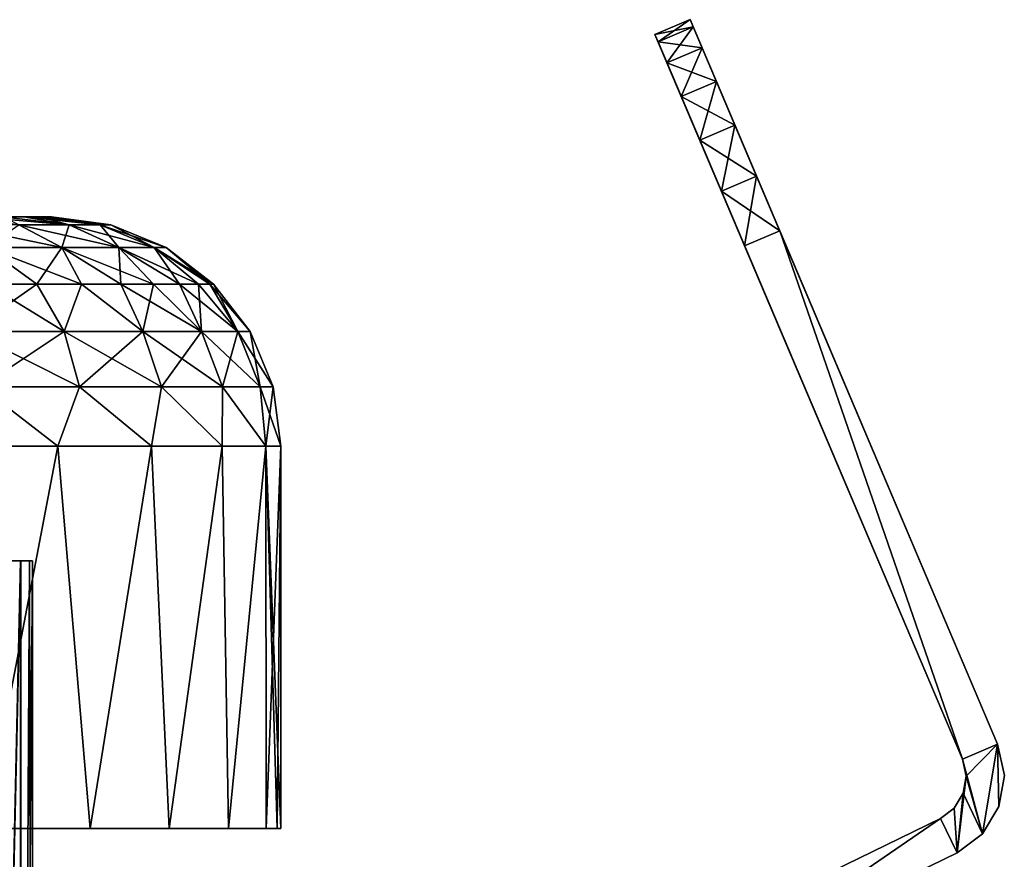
# Model space of a CAD drawing. Header units: millimetres. Extents: x -20 to 20, y 0 to 60.6.
# Tile 15 of 15: x 4.3 to 17.2, y 49.6 to 60.6. Entities that reach past the tile are written whole.
import ezdxf

# ---------------------------------------------------------------- set-up
doc = ezdxf.new("R2010")
doc.units = ezdxf.units.MM
doc.header["$LTSCALE"] = 81.481481
for name, color, linetype in [('100', 7, 'CONTINUOUS'), ('101', 7, 'CONTINUOUS'), ('102', 7, 'CONTINUOUS'), ('103', 7, 'CONTINUOUS'), ('104', 7, 'CONTINUOUS'), ('107', 7, 'CONTINUOUS'), ('108', 7, 'CONTINUOUS'), ('29', 7, 'CONTINUOUS'), ('30', 7, 'CONTINUOUS'), ('32', 7, 'CONTINUOUS'), ('33', 7, 'CONTINUOUS'), ('34', 7, 'CONTINUOUS'), ('35', 7, 'CONTINUOUS'), ('46', 7, 'CONTINUOUS'), ('53', 7, 'CONTINUOUS'), ('54', 7, 'CONTINUOUS'), ('56', 7, 'CONTINUOUS'), ('57', 7, 'CONTINUOUS'), ('59', 7, 'CONTINUOUS'), ('60', 7, 'CONTINUOUS'), ('61', 7, 'CONTINUOUS'), ('62', 7, 'CONTINUOUS'), ('73', 7, 'CONTINUOUS'), ('80', 7, 'CONTINUOUS'), ('81', 7, 'CONTINUOUS'), ('83', 7, 'CONTINUOUS'), ('99', 7, 'CONTINUOUS')]:
    doc.layers.add(name, color=color, linetype=linetype)

msp = doc.modelspace()

# ---------------------------------------------------------------- linework, layer by layer
at = {"layer": '100', "color": 254, "linetype": 'Continuous', "true_color": 0xcccccc}
for points in [[(3.363, 55, 28.017), (4.832, 55, 28.941), (3.875, 50, 28.288), (3.363, 55, 28.017)], [(3.875, 50, 28.288), (4.832, 55, 28.941), (5.257, 50, 29.306), (3.875, 50, 28.288)], [(4.832, 55, 28.941), (6.059, 55, 30.168), (5.257, 50, 29.306), (4.832, 55, 28.941)], [(5.257, 50, 29.306), (6.059, 55, 30.168), (6.289, 50, 30.471), (5.257, 50, 29.306)], [(6.059, 55, 30.168), (6.983, 55, 31.637), (6.289, 50, 30.471), (6.059, 55, 30.168)], [(6.289, 50, 30.471), (6.983, 55, 31.637), (7.067, 50, 31.818), (6.289, 50, 30.471)], [(6.983, 55, 31.637), (7.556, 55, 33.275), (7.067, 50, 31.818), (6.983, 55, 31.637)], [(7.067, 50, 31.818), (7.556, 55, 33.275), (7.56, 50, 33.294), (7.067, 50, 31.818)], [(7.556, 55, 33.275), (7.75, 55, 35), (7.56, 50, 33.294), (7.556, 55, 33.275)], [(7.56, 50, 33.294), (7.75, 55, 35), (7.702, 50, 34.142), (7.56, 50, 33.294)], [(7.75, 55, 35), (7.75, 50, 35), (7.702, 50, 34.142), (7.75, 55, 35)]]:
    msp.add_3dface(points, dxfattribs=at)
at = {"layer": '101', "color": 254, "linetype": 'Continuous', "true_color": 0xcccccc}
for points in [[(4.113, 58, 37.376), (3.767, 58, 37.893), (4.979, 57.898, 37.398), (4.113, 58, 37.376)], [(4.979, 57.898, 37.398), (3.767, 58, 37.893), (4.321, 57.898, 38.446), (4.979, 57.898, 37.398)], [(4.388, 58, 36.818), (4.113, 58, 37.376), (4.979, 57.898, 37.398), (4.388, 58, 36.818)], [(4.588, 58, 36.231), (4.388, 58, 36.818), (5.388, 57.898, 36.23), (4.588, 58, 36.231)], [(5.388, 57.898, 36.23), (4.388, 58, 36.818), (4.979, 57.898, 37.398), (5.388, 57.898, 36.23)], [(4.709, 58, 35.621), (4.588, 58, 36.231), (5.388, 57.898, 36.23), (4.709, 58, 35.621)], [(4.75, 58, 35), (4.709, 58, 35.621), (5.526, 57.898, 35), (4.75, 58, 35)], [(5.526, 57.898, 35), (4.709, 58, 35.621), (5.388, 57.898, 36.23), (5.526, 57.898, 35)], [(4.887, 57.598, 38.897), (3.446, 57.898, 39.321), (3.897, 57.598, 39.887), (4.887, 57.598, 38.897)], [(4.321, 57.898, 38.446), (3.446, 57.898, 39.321), (4.887, 57.598, 38.897), (4.321, 57.898, 38.446)], [(5.632, 57.598, 37.712), (4.321, 57.898, 38.446), (4.887, 57.598, 38.897), (5.632, 57.598, 37.712)], [(4.979, 57.898, 37.398), (4.321, 57.898, 38.446), (5.632, 57.598, 37.712), (4.979, 57.898, 37.398)], [(6.094, 57.598, 36.391), (4.979, 57.898, 37.398), (5.632, 57.598, 37.712), (6.094, 57.598, 36.391)], [(5.388, 57.898, 36.23), (4.979, 57.898, 37.398), (6.094, 57.598, 36.391), (5.388, 57.898, 36.23)], [(6.251, 57.598, 35), (5.388, 57.898, 36.23), (6.094, 57.598, 36.391), (6.251, 57.598, 35)], [(5.526, 57.898, 35), (5.388, 57.898, 36.23), (6.251, 57.598, 35), (5.526, 57.898, 35)], [(4.557, 57.121, 40.143), (3.897, 57.598, 39.887), (3.903, 57.121, 40.655), (4.557, 57.121, 40.143)], [(5.143, 57.121, 39.557), (3.897, 57.598, 39.887), (4.557, 57.121, 40.143), (5.143, 57.121, 39.557)], [(4.887, 57.598, 38.897), (3.897, 57.598, 39.887), (5.143, 57.121, 39.557), (4.887, 57.598, 38.897)], [(5.655, 57.121, 38.903), (4.887, 57.598, 38.897), (5.143, 57.121, 39.557), (5.655, 57.121, 38.903)], [(6.084, 57.121, 38.193), (4.887, 57.598, 38.897), (5.655, 57.121, 38.903), (6.084, 57.121, 38.193)], [(5.632, 57.598, 37.712), (4.887, 57.598, 38.897), (6.084, 57.121, 38.193), (5.632, 57.598, 37.712)], [(6.425, 57.121, 37.437), (5.632, 57.598, 37.712), (6.084, 57.121, 38.193), (6.425, 57.121, 37.437)], [(6.672, 57.121, 36.644), (5.632, 57.598, 37.712), (6.425, 57.121, 37.437), (6.672, 57.121, 36.644)], [(6.094, 57.598, 36.391), (5.632, 57.598, 37.712), (6.672, 57.121, 36.644), (6.094, 57.598, 36.391)], [(6.821, 57.121, 35.828), (6.094, 57.598, 36.391), (6.672, 57.121, 36.644), (6.821, 57.121, 35.828)], [(6.871, 57.121, 35), (6.094, 57.598, 36.391), (6.821, 57.121, 35.828), (6.871, 57.121, 35)], [(6.251, 57.598, 35), (6.094, 57.598, 36.391), (6.871, 57.121, 35), (6.251, 57.598, 35)]]:
    msp.add_3dface(points, dxfattribs=at)
at = {"layer": '102', "color": 254, "linetype": 'Continuous', "true_color": 0xcccccc}
for points in [[(4.917, 56.5, 40.461), (3.903, 57.121, 40.655), (3.674, 56.5, 41.364), (4.917, 56.5, 40.461)], [(4.557, 57.121, 40.143), (3.903, 57.121, 40.655), (4.917, 56.5, 40.461), (4.557, 57.121, 40.143)], [(5.143, 57.121, 39.557), (4.557, 57.121, 40.143), (4.917, 56.5, 40.461), (5.143, 57.121, 39.557)], [(5.945, 56.5, 39.319), (5.143, 57.121, 39.557), (4.917, 56.5, 40.461), (5.945, 56.5, 39.319)], [(5.655, 57.121, 38.903), (5.143, 57.121, 39.557), (5.945, 56.5, 39.319), (5.655, 57.121, 38.903)], [(6.713, 56.5, 37.989), (5.655, 57.121, 38.903), (5.945, 56.5, 39.319), (6.713, 56.5, 37.989)], [(6.084, 57.121, 38.193), (5.655, 57.121, 38.903), (6.713, 56.5, 37.989), (6.084, 57.121, 38.193)], [(6.425, 57.121, 37.437), (6.084, 57.121, 38.193), (6.713, 56.5, 37.989), (6.425, 57.121, 37.437)], [(7.188, 56.5, 36.528), (6.425, 57.121, 37.437), (6.713, 56.5, 37.989), (7.188, 56.5, 36.528)], [(6.672, 57.121, 36.644), (6.425, 57.121, 37.437), (7.188, 56.5, 36.528), (6.672, 57.121, 36.644)], [(6.821, 57.121, 35.828), (6.672, 57.121, 36.644), (7.188, 56.5, 36.528), (6.821, 57.121, 35.828)], [(7.348, 56.5, 35), (6.821, 57.121, 35.828), (7.188, 56.5, 36.528), (7.348, 56.5, 35)], [(6.871, 57.121, 35), (6.821, 57.121, 35.828), (7.348, 56.5, 35), (6.871, 57.121, 35)], [(3.824, 55.776, 41.623), (5.117, 55.776, 40.684), (3.674, 56.5, 41.364), (3.824, 55.776, 41.623)], [(5.117, 55.776, 40.684), (4.917, 56.5, 40.461), (3.674, 56.5, 41.364), (5.117, 55.776, 40.684)], [(5.117, 55.776, 40.684), (6.187, 55.776, 39.495), (4.917, 56.5, 40.461), (5.117, 55.776, 40.684)], [(6.187, 55.776, 39.495), (5.945, 56.5, 39.319), (4.917, 56.5, 40.461), (6.187, 55.776, 39.495)], [(6.187, 55.776, 39.495), (6.987, 55.776, 38.111), (5.945, 56.5, 39.319), (6.187, 55.776, 39.495)], [(6.987, 55.776, 38.111), (6.713, 56.5, 37.989), (5.945, 56.5, 39.319), (6.987, 55.776, 38.111)], [(6.987, 55.776, 38.111), (7.481, 55.776, 36.59), (6.713, 56.5, 37.989), (6.987, 55.776, 38.111)], [(7.481, 55.776, 36.59), (7.188, 56.5, 36.528), (6.713, 56.5, 37.989), (7.481, 55.776, 36.59)], [(7.481, 55.776, 36.59), (7.648, 55.776, 35), (7.188, 56.5, 36.528), (7.481, 55.776, 36.59)], [(7.648, 55.776, 35), (7.348, 56.5, 35), (7.188, 56.5, 36.528), (7.648, 55.776, 35)], [(3.363, 55, 41.983), (4.832, 55, 41.059), (3.824, 55.776, 41.623), (3.363, 55, 41.983)], [(3.824, 55.776, 41.623), (4.832, 55, 41.059), (5.117, 55.776, 40.684), (3.824, 55.776, 41.623)], [(4.832, 55, 41.059), (6.059, 55, 39.832), (5.117, 55.776, 40.684), (4.832, 55, 41.059)], [(5.117, 55.776, 40.684), (6.059, 55, 39.832), (6.187, 55.776, 39.495), (5.117, 55.776, 40.684)], [(6.059, 55, 39.832), (6.983, 55, 38.363), (6.187, 55.776, 39.495), (6.059, 55, 39.832)], [(6.187, 55.776, 39.495), (6.983, 55, 38.363), (6.987, 55.776, 38.111), (6.187, 55.776, 39.495)], [(6.983, 55, 38.363), (7.556, 55, 36.725), (6.987, 55.776, 38.111), (6.983, 55, 38.363)], [(6.987, 55.776, 38.111), (7.556, 55, 36.725), (7.481, 55.776, 36.59), (6.987, 55.776, 38.111)], [(7.556, 55, 36.725), (7.75, 55, 35), (7.481, 55.776, 36.59), (7.556, 55, 36.725)], [(7.481, 55.776, 36.59), (7.75, 55, 35), (7.648, 55.776, 35), (7.481, 55.776, 36.59)]]:
    msp.add_3dface(points, dxfattribs=at)
at = {"layer": '103', "color": 254, "linetype": 'Continuous', "true_color": 0xcccccc}
for points in [[(4.113, 58, 32.625), (4.389, 58, 33.183), (4.979, 57.898, 32.602), (4.113, 58, 32.625)], [(4.321, 57.898, 31.554), (4.113, 58, 32.625), (4.979, 57.898, 32.602), (4.321, 57.898, 31.554)], [(4.389, 58, 33.183), (4.588, 58, 33.77), (4.979, 57.898, 32.602), (4.389, 58, 33.183)], [(4.588, 58, 33.77), (4.709, 58, 34.38), (5.388, 57.898, 33.77), (4.588, 58, 33.77)], [(4.979, 57.898, 32.602), (4.588, 58, 33.77), (5.388, 57.898, 33.77), (4.979, 57.898, 32.602)], [(4.709, 58, 34.38), (4.75, 58, 35), (5.388, 57.898, 33.77), (4.709, 58, 34.38)], [(4.75, 58, 35), (5.526, 57.898, 35), (5.388, 57.898, 33.77), (4.75, 58, 35)], [(3.897, 57.598, 30.113), (4.321, 57.898, 31.554), (4.887, 57.598, 31.103), (3.897, 57.598, 30.113)], [(4.321, 57.898, 31.554), (4.979, 57.898, 32.602), (4.887, 57.598, 31.103), (4.321, 57.898, 31.554)], [(4.887, 57.598, 31.103), (4.979, 57.898, 32.602), (5.632, 57.598, 32.288), (4.887, 57.598, 31.103)], [(4.979, 57.898, 32.602), (5.388, 57.898, 33.77), (5.632, 57.598, 32.288), (4.979, 57.898, 32.602)], [(5.388, 57.898, 33.77), (5.526, 57.898, 35), (6.094, 57.598, 33.609), (5.388, 57.898, 33.77)], [(5.632, 57.598, 32.288), (5.388, 57.898, 33.77), (6.094, 57.598, 33.609), (5.632, 57.598, 32.288)], [(5.526, 57.898, 35), (6.251, 57.598, 35), (6.094, 57.598, 33.609), (5.526, 57.898, 35)], [(3.897, 57.598, 30.113), (4.887, 57.598, 31.103), (4.557, 57.121, 29.857), (3.897, 57.598, 30.113)], [(3.903, 57.121, 29.345), (3.897, 57.598, 30.113), (4.557, 57.121, 29.857), (3.903, 57.121, 29.345)], [(4.557, 57.121, 29.857), (4.887, 57.598, 31.103), (5.143, 57.121, 30.443), (4.557, 57.121, 29.857)], [(4.887, 57.598, 31.103), (5.632, 57.598, 32.288), (5.655, 57.121, 31.097), (4.887, 57.598, 31.103)], [(5.143, 57.121, 30.443), (4.887, 57.598, 31.103), (5.655, 57.121, 31.097), (5.143, 57.121, 30.443)], [(5.632, 57.598, 32.288), (6.094, 57.598, 33.609), (6.425, 57.121, 32.563), (5.632, 57.598, 32.288)], [(5.655, 57.121, 31.097), (5.632, 57.598, 32.288), (6.084, 57.121, 31.807), (5.655, 57.121, 31.097)], [(6.084, 57.121, 31.807), (5.632, 57.598, 32.288), (6.425, 57.121, 32.563), (6.084, 57.121, 31.807)], [(6.425, 57.121, 32.563), (6.094, 57.598, 33.609), (6.672, 57.121, 33.356), (6.425, 57.121, 32.563)], [(6.672, 57.121, 33.356), (6.094, 57.598, 33.609), (6.821, 57.121, 34.172), (6.672, 57.121, 33.356)], [(6.094, 57.598, 33.609), (6.251, 57.598, 35), (6.821, 57.121, 34.172), (6.094, 57.598, 33.609)], [(6.251, 57.598, 35), (6.871, 57.121, 35), (6.821, 57.121, 34.172), (6.251, 57.598, 35)]]:
    msp.add_3dface(points, dxfattribs=at)
at = {"layer": '104', "color": 254, "linetype": 'Continuous', "true_color": 0xcccccc}
for points in [[(3.903, 57.121, 29.345), (4.557, 57.121, 29.857), (3.674, 56.5, 28.636), (3.903, 57.121, 29.345)], [(3.674, 56.5, 28.636), (4.557, 57.121, 29.857), (4.917, 56.5, 29.539), (3.674, 56.5, 28.636)], [(4.557, 57.121, 29.857), (5.143, 57.121, 30.443), (4.917, 56.5, 29.539), (4.557, 57.121, 29.857)], [(4.917, 56.5, 29.539), (5.143, 57.121, 30.443), (5.945, 56.5, 30.681), (4.917, 56.5, 29.539)], [(5.143, 57.121, 30.443), (5.655, 57.121, 31.097), (5.945, 56.5, 30.681), (5.143, 57.121, 30.443)], [(5.655, 57.121, 31.097), (6.084, 57.121, 31.807), (5.945, 56.5, 30.681), (5.655, 57.121, 31.097)], [(5.945, 56.5, 30.681), (6.084, 57.121, 31.807), (6.713, 56.5, 32.011), (5.945, 56.5, 30.681)], [(6.084, 57.121, 31.807), (6.425, 57.121, 32.563), (6.713, 56.5, 32.011), (6.084, 57.121, 31.807)], [(6.425, 57.121, 32.563), (6.672, 57.121, 33.356), (6.713, 56.5, 32.011), (6.425, 57.121, 32.563)], [(6.672, 57.121, 33.356), (6.821, 57.121, 34.172), (7.188, 56.5, 33.472), (6.672, 57.121, 33.356)], [(6.713, 56.5, 32.011), (6.672, 57.121, 33.356), (7.188, 56.5, 33.472), (6.713, 56.5, 32.011)], [(6.821, 57.121, 34.172), (6.871, 57.121, 35), (7.188, 56.5, 33.472), (6.821, 57.121, 34.172)], [(6.871, 57.121, 35), (7.348, 56.5, 35), (7.188, 56.5, 33.472), (6.871, 57.121, 35)], [(3.824, 55.776, 28.377), (3.674, 56.5, 28.636), (4.917, 56.5, 29.539), (3.824, 55.776, 28.377)], [(5.117, 55.776, 29.316), (3.824, 55.776, 28.377), (4.917, 56.5, 29.539), (5.117, 55.776, 29.316)], [(5.117, 55.776, 29.316), (4.917, 56.5, 29.539), (5.945, 56.5, 30.681), (5.117, 55.776, 29.316)], [(6.187, 55.776, 30.505), (5.117, 55.776, 29.316), (5.945, 56.5, 30.681), (6.187, 55.776, 30.505)], [(6.187, 55.776, 30.505), (5.945, 56.5, 30.681), (6.713, 56.5, 32.011), (6.187, 55.776, 30.505)], [(6.987, 55.776, 31.889), (6.187, 55.776, 30.505), (6.713, 56.5, 32.011), (6.987, 55.776, 31.889)], [(6.987, 55.776, 31.889), (6.713, 56.5, 32.011), (7.188, 56.5, 33.472), (6.987, 55.776, 31.889)], [(7.481, 55.776, 33.41), (6.987, 55.776, 31.889), (7.188, 56.5, 33.472), (7.481, 55.776, 33.41)], [(7.348, 56.5, 35), (7.481, 55.776, 33.41), (7.188, 56.5, 33.472), (7.348, 56.5, 35)], [(7.348, 56.5, 35), (7.648, 55.776, 35), (7.481, 55.776, 33.41), (7.348, 56.5, 35)], [(4.832, 55, 28.941), (3.363, 55, 28.017), (3.824, 55.776, 28.377), (4.832, 55, 28.941)], [(5.117, 55.776, 29.316), (4.832, 55, 28.941), (3.824, 55.776, 28.377), (5.117, 55.776, 29.316)], [(6.059, 55, 30.168), (4.832, 55, 28.941), (5.117, 55.776, 29.316), (6.059, 55, 30.168)], [(6.187, 55.776, 30.505), (6.059, 55, 30.168), (5.117, 55.776, 29.316), (6.187, 55.776, 30.505)], [(6.983, 55, 31.637), (6.059, 55, 30.168), (6.187, 55.776, 30.505), (6.983, 55, 31.637)], [(6.987, 55.776, 31.889), (6.983, 55, 31.637), (6.187, 55.776, 30.505), (6.987, 55.776, 31.889)], [(7.556, 55, 33.275), (6.983, 55, 31.637), (6.987, 55.776, 31.889), (7.556, 55, 33.275)], [(7.481, 55.776, 33.41), (7.556, 55, 33.275), (6.987, 55.776, 31.889), (7.481, 55.776, 33.41)], [(7.648, 55.776, 35), (7.556, 55, 33.275), (7.481, 55.776, 33.41), (7.648, 55.776, 35)], [(7.75, 55, 35), (7.556, 55, 33.275), (7.648, 55.776, 35), (7.75, 55, 35)]]:
    msp.add_3dface(points, dxfattribs=at)
at = {"layer": '107', "color": 254, "linetype": 'Continuous', "true_color": 0xcccccc}
for points in [[(3.897, 53.5, 37.25), (4.347, 53.5, 36.165), (3.897, 33.5, 37.249), (3.897, 53.5, 37.25)], [(3.897, 33.5, 37.249), (4.347, 53.5, 36.165), (4.347, 33.5, 36.165), (3.897, 33.5, 37.249)], [(4.347, 53.5, 36.165), (4.5, 53.5, 35), (4.347, 33.5, 36.165), (4.347, 53.5, 36.165)], [(4.347, 33.5, 36.165), (4.5, 53.5, 35), (4.5, 33.5, 35), (4.347, 33.5, 36.165)]]:
    msp.add_3dface(points, dxfattribs=at)
at = {"layer": '108', "color": 254, "linetype": 'Continuous', "true_color": 0xcccccc}
for points in [[(4.346, 53.5, 33.834), (3.897, 53.5, 32.749), (3.897, 33.5, 32.75), (4.346, 53.5, 33.834)], [(4.347, 33.5, 33.835), (4.346, 53.5, 33.834), (3.897, 33.5, 32.75), (4.347, 33.5, 33.835)], [(4.461, 53.5, 34.412), (4.346, 53.5, 33.834), (4.347, 33.5, 33.835), (4.461, 53.5, 34.412)], [(4.5, 33.5, 35), (4.461, 53.5, 34.412), (4.347, 33.5, 33.835), (4.5, 33.5, 35)], [(4.5, 33.5, 35), (4.5, 53.5, 35), (4.461, 53.5, 34.412), (4.5, 33.5, 35)]]:
    msp.add_3dface(points, dxfattribs=at)
at = {"layer": '29', "color": 7, "linetype": 'Continuous', "true_color": 0xf5f5f5}
for points in [[(16.669, 50.907, 938), (13.818, 57.623, 938), (14.279, 57.818, 938), (16.669, 50.907, 938)], [(17.129, 51.102, 938), (16.669, 50.907, 938), (14.279, 57.818, 938), (17.129, 51.102, 938)], [(16.717, 50.685, 938), (16.669, 50.907, 938), (17.129, 51.102, 938), (16.717, 50.685, 938)], [(16.931, 49.932, 938), (16.717, 50.685, 938), (17.129, 51.102, 938), (16.931, 49.932, 938)], [(17.147, 50.287, 938), (16.931, 49.932, 938), (17.129, 51.102, 938), (17.147, 50.287, 938)], [(17.217, 50.696, 938), (17.147, 50.287, 938), (17.129, 51.102, 938), (17.217, 50.696, 938)], [(16.679, 50.462, 938), (16.717, 50.685, 938), (16.599, 49.683, 938), (16.679, 50.462, 938)], [(16.599, 49.683, 938), (16.717, 50.685, 938), (16.931, 49.932, 938), (16.599, 49.683, 938)], [(16.561, 50.269, 938), (16.679, 50.462, 938), (16.599, 49.683, 938), (16.561, 50.269, 938)], [(16.38, 50.133, 938), (16.561, 50.269, 938), (16.599, 49.683, 938), (16.38, 50.133, 938)], [(13.368, 48.664, 938), (16.38, 50.133, 938), (13.587, 48.214, 938), (13.368, 48.664, 938)], [(13.587, 48.214, 938), (16.38, 50.133, 938), (16.599, 49.683, 938), (13.587, 48.214, 938)]]:
    msp.add_3dface(points, dxfattribs=at)
at = {"layer": '30', "color": 7, "linetype": 'Continuous', "true_color": 0xf5f5f5}
for points in [[(13.818, 57.623, 968), (16.669, 50.907, 968), (14.279, 57.818, 968), (13.818, 57.623, 968)], [(14.279, 57.818, 968), (16.669, 50.907, 968), (17.129, 51.102, 968), (14.279, 57.818, 968)], [(17.129, 51.102, 968), (16.669, 50.907, 968), (16.931, 49.932, 968), (17.129, 51.102, 968)], [(17.147, 50.287, 968), (17.129, 51.102, 968), (16.931, 49.932, 968), (17.147, 50.287, 968)], [(17.217, 50.696, 968), (17.129, 51.102, 968), (17.147, 50.287, 968), (17.217, 50.696, 968)], [(16.669, 50.907, 968), (16.717, 50.685, 968), (16.931, 49.932, 968), (16.669, 50.907, 968)], [(16.717, 50.685, 968), (16.679, 50.462, 968), (16.931, 49.932, 968), (16.717, 50.685, 968)], [(16.679, 50.462, 968), (16.561, 50.269, 968), (16.599, 49.683, 968), (16.679, 50.462, 968)], [(16.931, 49.932, 968), (16.679, 50.462, 968), (16.599, 49.683, 968), (16.931, 49.932, 968)], [(16.561, 50.269, 968), (16.38, 50.133, 968), (16.599, 49.683, 968), (16.561, 50.269, 968)], [(16.38, 50.133, 968), (13.368, 48.664, 968), (13.587, 48.214, 968), (16.38, 50.133, 968)], [(16.599, 49.683, 968), (16.38, 50.133, 968), (13.587, 48.214, 968), (16.599, 49.683, 968)]]:
    msp.add_3dface(points, dxfattribs=at)
at = {"layer": '32', "color": 7, "linetype": 'Continuous', "true_color": 0xf5f5f5}
for points in [[(13.587, 48.214, 938), (16.599, 49.683, 938), (16.599, 49.683, 968), (13.587, 48.214, 938)], [(13.587, 48.214, 938), (16.599, 49.683, 968), (13.587, 48.214, 968), (13.587, 48.214, 938)]]:
    msp.add_3dface(points, dxfattribs=at)
at = {"layer": '33', "color": 7, "linetype": 'Continuous', "true_color": 0xf5f5f5}
for points in [[(13.106, 60.58, 941), (17.129, 51.102, 938), (13.146, 60.485, 940.224), (13.106, 60.58, 941)], [(17.129, 51.102, 938), (13.106, 60.58, 965), (13.146, 60.485, 965.776), (17.129, 51.102, 938)], [(13.106, 60.58, 965), (17.129, 51.102, 938), (13.106, 60.58, 941), (13.106, 60.58, 965)], [(13.146, 60.485, 940.224), (17.129, 51.102, 938), (13.263, 60.21, 939.5), (13.146, 60.485, 940.224)], [(13.263, 60.21, 966.5), (17.129, 51.102, 938), (13.146, 60.485, 965.776), (13.263, 60.21, 966.5)], [(13.263, 60.21, 939.5), (17.129, 51.102, 938), (13.45, 59.771, 938.879), (13.263, 60.21, 939.5)], [(13.45, 59.771, 967.121), (17.129, 51.102, 938), (13.263, 60.21, 966.5), (13.45, 59.771, 967.121)], [(13.45, 59.771, 938.879), (17.129, 51.102, 938), (13.692, 59.199, 938.402), (13.45, 59.771, 938.879)], [(13.692, 59.199, 967.598), (17.129, 51.102, 938), (13.45, 59.771, 967.121), (13.692, 59.199, 967.598)], [(13.692, 59.199, 938.402), (17.129, 51.102, 938), (13.975, 58.533, 938.102), (13.692, 59.199, 938.402)], [(13.975, 58.533, 967.898), (17.129, 51.102, 938), (13.692, 59.199, 967.598), (13.975, 58.533, 967.898)], [(14.279, 57.818, 968), (17.129, 51.102, 938), (13.975, 58.533, 967.898), (14.279, 57.818, 968)], [(17.129, 51.102, 938), (14.279, 57.818, 938), (13.975, 58.533, 938.102), (17.129, 51.102, 938)], [(17.129, 51.102, 938), (14.279, 57.818, 968), (17.129, 51.102, 968), (17.129, 51.102, 938)]]:
    msp.add_3dface(points, dxfattribs=at)
at = {"layer": '34', "color": 7, "linetype": 'Continuous', "true_color": 0xf5f5f5}
for points in [[(12.646, 60.384, 941), (16.669, 50.907, 968), (12.646, 60.384, 965), (12.646, 60.384, 941)], [(12.646, 60.384, 965), (16.669, 50.907, 968), (12.686, 60.29, 965.776), (12.646, 60.384, 965)], [(12.686, 60.29, 940.224), (16.669, 50.907, 968), (12.646, 60.384, 941), (12.686, 60.29, 940.224)], [(12.686, 60.29, 965.776), (16.669, 50.907, 968), (12.803, 60.014, 966.5), (12.686, 60.29, 965.776)], [(12.803, 60.014, 939.5), (16.669, 50.907, 968), (12.686, 60.29, 940.224), (12.803, 60.014, 939.5)], [(12.803, 60.014, 966.5), (16.669, 50.907, 968), (12.989, 59.575, 967.121), (12.803, 60.014, 966.5)], [(12.989, 59.575, 938.879), (16.669, 50.907, 968), (12.803, 60.014, 939.5), (12.989, 59.575, 938.879)], [(12.989, 59.575, 967.121), (16.669, 50.907, 968), (13.232, 59.003, 967.598), (12.989, 59.575, 967.121)], [(13.232, 59.003, 938.402), (16.669, 50.907, 968), (12.989, 59.575, 938.879), (13.232, 59.003, 938.402)], [(13.232, 59.003, 967.598), (16.669, 50.907, 968), (13.515, 58.337, 967.898), (13.232, 59.003, 967.598)], [(13.515, 58.337, 938.102), (16.669, 50.907, 968), (13.232, 59.003, 938.402), (13.515, 58.337, 938.102)], [(13.818, 57.623, 938), (16.669, 50.907, 968), (13.515, 58.337, 938.102), (13.818, 57.623, 938)], [(16.669, 50.907, 968), (13.818, 57.623, 968), (13.515, 58.337, 967.898), (16.669, 50.907, 968)], [(13.818, 57.623, 938), (16.669, 50.907, 938), (16.669, 50.907, 968), (13.818, 57.623, 938)]]:
    msp.add_3dface(points, dxfattribs=at)
at = {"layer": '35', "color": 7, "linetype": 'Continuous', "true_color": 0xf5f5f5}
for points in [[(16.38, 50.133, 938), (13.368, 48.664, 968), (16.38, 50.133, 968), (16.38, 50.133, 938)], [(16.38, 50.133, 938), (13.368, 48.664, 938), (13.368, 48.664, 968), (16.38, 50.133, 938)]]:
    msp.add_3dface(points, dxfattribs=at)
at = {"layer": '46', "color": 7, "linetype": 'Continuous', "true_color": 0xf5f5f5}
for points in [[(17.129, 51.102, 938), (17.129, 51.102, 968), (17.217, 50.696, 968), (17.129, 51.102, 938)], [(17.217, 50.696, 938), (17.129, 51.102, 938), (17.217, 50.696, 968), (17.217, 50.696, 938)], [(17.217, 50.696, 938), (17.217, 50.696, 968), (17.147, 50.287, 968), (17.217, 50.696, 938)], [(17.147, 50.287, 938), (17.217, 50.696, 938), (17.147, 50.287, 968), (17.147, 50.287, 938)], [(17.147, 50.287, 938), (17.147, 50.287, 968), (16.931, 49.932, 968), (17.147, 50.287, 938)], [(16.931, 49.932, 938), (17.147, 50.287, 938), (16.931, 49.932, 968), (16.931, 49.932, 938)], [(16.599, 49.683, 938), (16.931, 49.932, 938), (16.599, 49.683, 968), (16.599, 49.683, 938)], [(16.931, 49.932, 938), (16.931, 49.932, 968), (16.599, 49.683, 968), (16.931, 49.932, 938)]]:
    msp.add_3dface(points, dxfattribs=at)
at = {"layer": '53', "color": 7, "linetype": 'Continuous', "true_color": 0xf5f5f5}
for points in [[(13.106, 60.58, 965), (12.646, 60.384, 965), (12.686, 60.29, 965.776), (13.106, 60.58, 965)], [(13.146, 60.485, 965.776), (13.106, 60.58, 965), (12.686, 60.29, 965.776), (13.146, 60.485, 965.776)], [(13.146, 60.485, 965.776), (12.686, 60.29, 965.776), (12.803, 60.014, 966.5), (13.146, 60.485, 965.776)], [(13.263, 60.21, 966.5), (13.146, 60.485, 965.776), (12.803, 60.014, 966.5), (13.263, 60.21, 966.5)], [(13.263, 60.21, 966.5), (12.803, 60.014, 966.5), (12.989, 59.575, 967.121), (13.263, 60.21, 966.5)], [(13.45, 59.771, 967.121), (13.263, 60.21, 966.5), (12.989, 59.575, 967.121), (13.45, 59.771, 967.121)], [(13.45, 59.771, 967.121), (12.989, 59.575, 967.121), (13.232, 59.003, 967.598), (13.45, 59.771, 967.121)], [(13.692, 59.199, 967.598), (13.45, 59.771, 967.121), (13.232, 59.003, 967.598), (13.692, 59.199, 967.598)], [(13.692, 59.199, 967.598), (13.232, 59.003, 967.598), (13.515, 58.337, 967.898), (13.692, 59.199, 967.598)], [(13.975, 58.533, 967.898), (13.692, 59.199, 967.598), (13.515, 58.337, 967.898), (13.975, 58.533, 967.898)], [(13.818, 57.623, 968), (13.975, 58.533, 967.898), (13.515, 58.337, 967.898), (13.818, 57.623, 968)], [(13.818, 57.623, 968), (14.279, 57.818, 968), (13.975, 58.533, 967.898), (13.818, 57.623, 968)]]:
    msp.add_3dface(points, dxfattribs=at)
at = {"layer": '54', "color": 7, "linetype": 'Continuous', "true_color": 0xf5f5f5}
for points in [[(13.106, 60.58, 941), (13.146, 60.485, 940.224), (12.646, 60.384, 941), (13.106, 60.58, 941)], [(13.146, 60.485, 940.224), (12.686, 60.29, 940.224), (12.646, 60.384, 941), (13.146, 60.485, 940.224)], [(13.146, 60.485, 940.224), (13.263, 60.21, 939.5), (12.686, 60.29, 940.224), (13.146, 60.485, 940.224)], [(13.263, 60.21, 939.5), (12.803, 60.014, 939.5), (12.686, 60.29, 940.224), (13.263, 60.21, 939.5)], [(13.263, 60.21, 939.5), (13.45, 59.771, 938.879), (12.803, 60.014, 939.5), (13.263, 60.21, 939.5)], [(13.45, 59.771, 938.879), (12.989, 59.575, 938.879), (12.803, 60.014, 939.5), (13.45, 59.771, 938.879)], [(13.45, 59.771, 938.879), (13.692, 59.199, 938.402), (12.989, 59.575, 938.879), (13.45, 59.771, 938.879)], [(13.692, 59.199, 938.402), (13.232, 59.003, 938.402), (12.989, 59.575, 938.879), (13.692, 59.199, 938.402)], [(13.692, 59.199, 938.402), (13.975, 58.533, 938.102), (13.232, 59.003, 938.402), (13.692, 59.199, 938.402)], [(13.975, 58.533, 938.102), (13.515, 58.337, 938.102), (13.232, 59.003, 938.402), (13.975, 58.533, 938.102)], [(13.975, 58.533, 938.102), (14.279, 57.818, 938), (13.515, 58.337, 938.102), (13.975, 58.533, 938.102)], [(14.279, 57.818, 938), (13.818, 57.623, 938), (13.515, 58.337, 938.102), (14.279, 57.818, 938)]]:
    msp.add_3dface(points, dxfattribs=at)
at = {"layer": '56', "color": 7, "linetype": 'Continuous', "true_color": 0xf5f5f5}
for points in [[(16.669, 50.907, 50), (13.818, 57.623, 50), (14.279, 57.818, 50), (16.669, 50.907, 50)], [(17.129, 51.102, 50), (16.669, 50.907, 50), (14.279, 57.818, 50), (17.129, 51.102, 50)], [(16.717, 50.685, 50), (16.669, 50.907, 50), (17.129, 51.102, 50), (16.717, 50.685, 50)], [(16.931, 49.932, 50), (16.717, 50.685, 50), (17.129, 51.102, 50), (16.931, 49.932, 50)], [(17.147, 50.287, 50), (16.931, 49.932, 50), (17.129, 51.102, 50), (17.147, 50.287, 50)], [(17.217, 50.696, 50), (17.147, 50.287, 50), (17.129, 51.102, 50), (17.217, 50.696, 50)], [(16.679, 50.462, 50), (16.717, 50.685, 50), (16.599, 49.683, 50), (16.679, 50.462, 50)], [(16.599, 49.683, 50), (16.717, 50.685, 50), (16.931, 49.932, 50), (16.599, 49.683, 50)], [(16.561, 50.269, 50), (16.679, 50.462, 50), (16.599, 49.683, 50), (16.561, 50.269, 50)], [(16.38, 50.133, 50), (16.561, 50.269, 50), (16.599, 49.683, 50), (16.38, 50.133, 50)], [(13.368, 48.664, 50), (16.38, 50.133, 50), (13.587, 48.214, 50), (13.368, 48.664, 50)], [(13.587, 48.214, 50), (16.38, 50.133, 50), (16.599, 49.683, 50), (13.587, 48.214, 50)]]:
    msp.add_3dface(points, dxfattribs=at)
at = {"layer": '57', "color": 7, "linetype": 'Continuous', "true_color": 0xf5f5f5}
for points in [[(13.818, 57.623, 80), (16.669, 50.907, 80), (14.279, 57.818, 80), (13.818, 57.623, 80)], [(14.279, 57.818, 80), (16.669, 50.907, 80), (17.129, 51.102, 80), (14.279, 57.818, 80)], [(17.129, 51.102, 80), (16.669, 50.907, 80), (16.931, 49.932, 80), (17.129, 51.102, 80)], [(17.147, 50.287, 80), (17.129, 51.102, 80), (16.931, 49.932, 80), (17.147, 50.287, 80)], [(17.217, 50.696, 80), (17.129, 51.102, 80), (17.147, 50.287, 80), (17.217, 50.696, 80)], [(16.669, 50.907, 80), (16.717, 50.685, 80), (16.931, 49.932, 80), (16.669, 50.907, 80)], [(16.717, 50.685, 80), (16.679, 50.462, 80), (16.931, 49.932, 80), (16.717, 50.685, 80)], [(16.679, 50.462, 80), (16.561, 50.269, 80), (16.599, 49.683, 80), (16.679, 50.462, 80)], [(16.931, 49.932, 80), (16.679, 50.462, 80), (16.599, 49.683, 80), (16.931, 49.932, 80)], [(16.561, 50.269, 80), (16.38, 50.133, 80), (16.599, 49.683, 80), (16.561, 50.269, 80)], [(16.38, 50.133, 80), (13.368, 48.664, 80), (13.587, 48.214, 80), (16.38, 50.133, 80)], [(16.599, 49.683, 80), (16.38, 50.133, 80), (13.587, 48.214, 80), (16.599, 49.683, 80)]]:
    msp.add_3dface(points, dxfattribs=at)
at = {"layer": '59', "color": 7, "linetype": 'Continuous', "true_color": 0xf5f5f5}
for points in [[(13.587, 48.214, 50), (16.599, 49.683, 50), (16.599, 49.683, 80), (13.587, 48.214, 50)], [(13.587, 48.214, 50), (16.599, 49.683, 80), (13.587, 48.214, 80), (13.587, 48.214, 50)]]:
    msp.add_3dface(points, dxfattribs=at)
at = {"layer": '60', "color": 7, "linetype": 'Continuous', "true_color": 0xf5f5f5}
for points in [[(13.106, 60.58, 77), (17.129, 51.102, 50), (13.106, 60.58, 53), (13.106, 60.58, 77)], [(17.129, 51.102, 50), (13.106, 60.58, 77), (13.146, 60.485, 77.776), (17.129, 51.102, 50)], [(13.106, 60.58, 53), (17.129, 51.102, 50), (13.146, 60.485, 52.224), (13.106, 60.58, 53)], [(13.146, 60.485, 52.224), (17.129, 51.102, 50), (13.263, 60.21, 51.5), (13.146, 60.485, 52.224)], [(13.263, 60.21, 78.5), (17.129, 51.102, 50), (13.146, 60.485, 77.776), (13.263, 60.21, 78.5)], [(13.263, 60.21, 51.5), (17.129, 51.102, 50), (13.45, 59.771, 50.879), (13.263, 60.21, 51.5)], [(13.45, 59.771, 79.121), (17.129, 51.102, 50), (13.263, 60.21, 78.5), (13.45, 59.771, 79.121)], [(13.45, 59.771, 50.879), (17.129, 51.102, 50), (13.692, 59.199, 50.402), (13.45, 59.771, 50.879)], [(13.692, 59.199, 79.598), (17.129, 51.102, 50), (13.45, 59.771, 79.121), (13.692, 59.199, 79.598)], [(13.692, 59.199, 50.402), (17.129, 51.102, 50), (13.975, 58.533, 50.102), (13.692, 59.199, 50.402)], [(13.975, 58.533, 79.898), (17.129, 51.102, 50), (13.692, 59.199, 79.598), (13.975, 58.533, 79.898)], [(17.129, 51.102, 50), (14.279, 57.818, 50), (13.975, 58.533, 50.102), (17.129, 51.102, 50)], [(14.279, 57.818, 80), (17.129, 51.102, 50), (13.975, 58.533, 79.898), (14.279, 57.818, 80)], [(17.129, 51.102, 50), (14.279, 57.818, 80), (17.129, 51.102, 80), (17.129, 51.102, 50)]]:
    msp.add_3dface(points, dxfattribs=at)
at = {"layer": '61', "color": 7, "linetype": 'Continuous', "true_color": 0xf5f5f5}
for points in [[(12.646, 60.384, 77), (16.669, 50.907, 80), (12.686, 60.29, 77.776), (12.646, 60.384, 77)], [(12.646, 60.384, 53), (16.669, 50.907, 80), (12.646, 60.384, 77), (12.646, 60.384, 53)], [(12.686, 60.29, 52.224), (16.669, 50.907, 80), (12.646, 60.384, 53), (12.686, 60.29, 52.224)], [(12.686, 60.29, 77.776), (16.669, 50.907, 80), (12.803, 60.014, 78.5), (12.686, 60.29, 77.776)], [(12.803, 60.014, 51.5), (16.669, 50.907, 80), (12.686, 60.29, 52.224), (12.803, 60.014, 51.5)], [(12.803, 60.014, 78.5), (16.669, 50.907, 80), (12.989, 59.575, 79.121), (12.803, 60.014, 78.5)], [(12.989, 59.575, 50.879), (16.669, 50.907, 80), (12.803, 60.014, 51.5), (12.989, 59.575, 50.879)], [(12.989, 59.575, 79.121), (16.669, 50.907, 80), (13.232, 59.003, 79.598), (12.989, 59.575, 79.121)], [(13.232, 59.003, 50.402), (16.669, 50.907, 80), (12.989, 59.575, 50.879), (13.232, 59.003, 50.402)], [(13.515, 58.337, 50.102), (16.669, 50.907, 80), (13.232, 59.003, 50.402), (13.515, 58.337, 50.102)], [(13.232, 59.003, 79.598), (16.669, 50.907, 80), (13.515, 58.337, 79.898), (13.232, 59.003, 79.598)], [(16.669, 50.907, 80), (13.818, 57.623, 80), (13.515, 58.337, 79.898), (16.669, 50.907, 80)], [(13.818, 57.623, 50), (16.669, 50.907, 80), (13.515, 58.337, 50.102), (13.818, 57.623, 50)], [(13.818, 57.623, 50), (16.669, 50.907, 50), (16.669, 50.907, 80), (13.818, 57.623, 50)]]:
    msp.add_3dface(points, dxfattribs=at)
at = {"layer": '62', "color": 7, "linetype": 'Continuous', "true_color": 0xf5f5f5}
for points in [[(16.38, 50.133, 50), (13.368, 48.664, 50), (13.368, 48.664, 80), (16.38, 50.133, 50)], [(16.38, 50.133, 50), (13.368, 48.664, 80), (16.38, 50.133, 80), (16.38, 50.133, 50)]]:
    msp.add_3dface(points, dxfattribs=at)
at = {"layer": '73', "color": 7, "linetype": 'Continuous', "true_color": 0xf5f5f5}
for points in [[(17.129, 51.102, 50), (17.129, 51.102, 80), (17.217, 50.696, 80), (17.129, 51.102, 50)], [(17.217, 50.696, 50), (17.129, 51.102, 50), (17.217, 50.696, 80), (17.217, 50.696, 50)], [(17.217, 50.696, 50), (17.217, 50.696, 80), (17.147, 50.287, 80), (17.217, 50.696, 50)], [(17.147, 50.287, 50), (17.217, 50.696, 50), (17.147, 50.287, 80), (17.147, 50.287, 50)], [(17.147, 50.287, 50), (17.147, 50.287, 80), (16.931, 49.932, 80), (17.147, 50.287, 50)], [(16.931, 49.932, 50), (17.147, 50.287, 50), (16.931, 49.932, 80), (16.931, 49.932, 50)], [(16.931, 49.932, 50), (16.931, 49.932, 80), (16.599, 49.683, 80), (16.931, 49.932, 50)], [(16.599, 49.683, 50), (16.931, 49.932, 50), (16.599, 49.683, 80), (16.599, 49.683, 50)]]:
    msp.add_3dface(points, dxfattribs=at)
at = {"layer": '80', "color": 7, "linetype": 'Continuous', "true_color": 0xf5f5f5}
for points in [[(13.106, 60.58, 77), (12.646, 60.384, 77), (12.686, 60.29, 77.776), (13.106, 60.58, 77)], [(13.146, 60.485, 77.776), (13.106, 60.58, 77), (12.686, 60.29, 77.776), (13.146, 60.485, 77.776)], [(13.146, 60.485, 77.776), (12.686, 60.29, 77.776), (12.803, 60.014, 78.5), (13.146, 60.485, 77.776)], [(13.263, 60.21, 78.5), (13.146, 60.485, 77.776), (12.803, 60.014, 78.5), (13.263, 60.21, 78.5)], [(13.263, 60.21, 78.5), (12.803, 60.014, 78.5), (12.989, 59.575, 79.121), (13.263, 60.21, 78.5)], [(13.45, 59.771, 79.121), (13.263, 60.21, 78.5), (12.989, 59.575, 79.121), (13.45, 59.771, 79.121)], [(13.45, 59.771, 79.121), (12.989, 59.575, 79.121), (13.232, 59.003, 79.598), (13.45, 59.771, 79.121)], [(13.692, 59.199, 79.598), (13.45, 59.771, 79.121), (13.232, 59.003, 79.598), (13.692, 59.199, 79.598)], [(13.692, 59.199, 79.598), (13.232, 59.003, 79.598), (13.515, 58.337, 79.898), (13.692, 59.199, 79.598)], [(13.975, 58.533, 79.898), (13.692, 59.199, 79.598), (13.515, 58.337, 79.898), (13.975, 58.533, 79.898)], [(13.818, 57.623, 80), (13.975, 58.533, 79.898), (13.515, 58.337, 79.898), (13.818, 57.623, 80)], [(13.818, 57.623, 80), (14.279, 57.818, 80), (13.975, 58.533, 79.898), (13.818, 57.623, 80)]]:
    msp.add_3dface(points, dxfattribs=at)
at = {"layer": '81', "color": 7, "linetype": 'Continuous', "true_color": 0xf5f5f5}
for points in [[(13.106, 60.58, 53), (13.146, 60.485, 52.224), (12.646, 60.384, 53), (13.106, 60.58, 53)], [(13.146, 60.485, 52.224), (12.686, 60.29, 52.224), (12.646, 60.384, 53), (13.146, 60.485, 52.224)], [(13.146, 60.485, 52.224), (13.263, 60.21, 51.5), (12.686, 60.29, 52.224), (13.146, 60.485, 52.224)], [(13.263, 60.21, 51.5), (12.803, 60.014, 51.5), (12.686, 60.29, 52.224), (13.263, 60.21, 51.5)], [(13.263, 60.21, 51.5), (13.45, 59.771, 50.879), (12.803, 60.014, 51.5), (13.263, 60.21, 51.5)], [(13.45, 59.771, 50.879), (12.989, 59.575, 50.879), (12.803, 60.014, 51.5), (13.45, 59.771, 50.879)], [(13.45, 59.771, 50.879), (13.692, 59.199, 50.402), (12.989, 59.575, 50.879), (13.45, 59.771, 50.879)], [(13.692, 59.199, 50.402), (13.232, 59.003, 50.402), (12.989, 59.575, 50.879), (13.692, 59.199, 50.402)], [(13.692, 59.199, 50.402), (13.975, 58.533, 50.102), (13.232, 59.003, 50.402), (13.692, 59.199, 50.402)], [(13.975, 58.533, 50.102), (13.515, 58.337, 50.102), (13.232, 59.003, 50.402), (13.975, 58.533, 50.102)], [(13.975, 58.533, 50.102), (14.279, 57.818, 50), (13.515, 58.337, 50.102), (13.975, 58.533, 50.102)], [(14.279, 57.818, 50), (13.818, 57.623, 50), (13.515, 58.337, 50.102), (14.279, 57.818, 50)]]:
    msp.add_3dface(points, dxfattribs=at)
at = {"layer": '83', "color": 254, "linetype": 'Continuous', "true_color": 0xcccccc}
for points in [[(4.113, 58, 37.376), (4.388, 58, 36.818), (4.113, 58, 32.625), (4.113, 58, 37.376)], [(4.113, 58, 32.625), (4.388, 58, 36.818), (4.389, 58, 33.183), (4.113, 58, 32.625)], [(4.388, 58, 36.818), (4.588, 58, 36.231), (4.389, 58, 33.183), (4.388, 58, 36.818)], [(4.389, 58, 33.183), (4.588, 58, 36.231), (4.588, 58, 33.77), (4.389, 58, 33.183)], [(4.588, 58, 36.231), (4.709, 58, 35.621), (4.588, 58, 33.77), (4.588, 58, 36.231)], [(4.588, 58, 33.77), (4.709, 58, 35.621), (4.709, 58, 34.38), (4.588, 58, 33.77)], [(4.709, 58, 35.621), (4.75, 58, 35), (4.709, 58, 34.38), (4.709, 58, 35.621)]]:
    msp.add_3dface(points, dxfattribs=at)
at = {"layer": '99', "color": 254, "linetype": 'Continuous', "true_color": 0xcccccc}
for points in [[(4.832, 55, 41.059), (3.363, 55, 41.983), (3.875, 50, 41.712), (4.832, 55, 41.059)], [(5.257, 50, 40.694), (4.832, 55, 41.059), (3.875, 50, 41.712), (5.257, 50, 40.694)], [(6.059, 55, 39.832), (4.832, 55, 41.059), (5.257, 50, 40.694), (6.059, 55, 39.832)], [(6.289, 50, 39.529), (6.059, 55, 39.832), (5.257, 50, 40.694), (6.289, 50, 39.529)], [(6.983, 55, 38.363), (6.059, 55, 39.832), (6.289, 50, 39.529), (6.983, 55, 38.363)], [(7.067, 50, 38.182), (6.983, 55, 38.363), (6.289, 50, 39.529), (7.067, 50, 38.182)], [(7.556, 55, 36.725), (6.983, 55, 38.363), (7.067, 50, 38.182), (7.556, 55, 36.725)], [(7.56, 50, 36.706), (7.556, 55, 36.725), (7.067, 50, 38.182), (7.56, 50, 36.706)], [(7.75, 55, 35), (7.556, 55, 36.725), (7.75, 50, 35), (7.75, 55, 35)], [(7.75, 50, 35), (7.556, 55, 36.725), (7.702, 50, 35.858), (7.75, 50, 35)], [(7.702, 50, 35.858), (7.556, 55, 36.725), (7.56, 50, 36.706), (7.702, 50, 35.858)]]:
    msp.add_3dface(points, dxfattribs=at)

doc.saveas('drawing.dxf')
